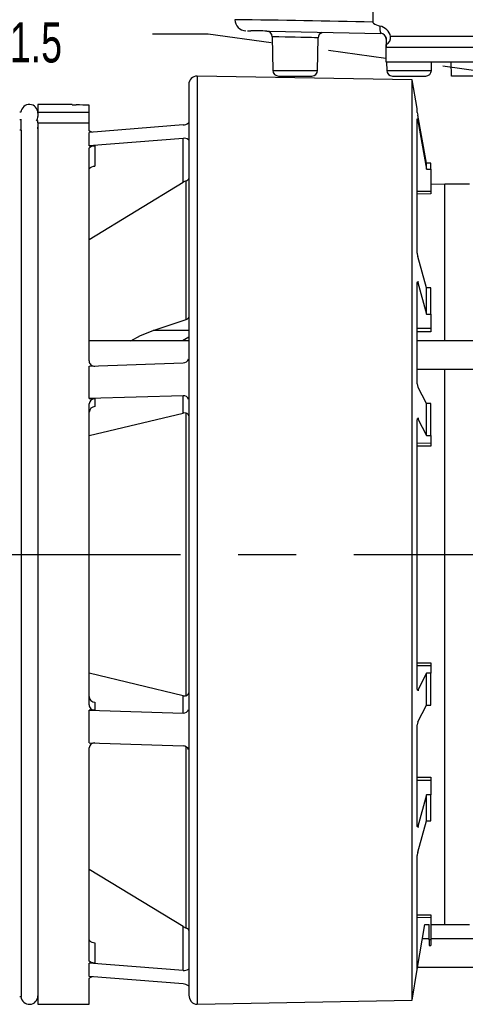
# Model space of a CAD drawing. Header units: inches. Extents: x 0 to 44, y 0 to 34.
# Tile 3 of 18: x 8.6 to 11.7, y 7.1 to 13.9. Entities that reach past the tile are written whole.
import ezdxf

# ---------------------------------------------------------------- set-up
doc = ezdxf.new("R2010")
doc.units = ezdxf.units.IN
doc.header["$LTSCALE"] = 4
doc.header["$MEASUREMENT"] = 0
doc.linetypes.add('CENTERX2', pattern=[0.8, 0.5, -0.1, 0.1, -0.1])
doc.layers.add('CENTER', color=40, linetype='CENTERX2')
doc.layers.add('DIMENSIONS', color=140, linetype='Continuous', lineweight=25)
doc.layers.add('TEXT', color=140, linetype='Continuous', lineweight=25)
doc.styles.add('SLDTEXTSTYLE0', font='TXT', dxfattribs={"width": 0.7})
doc.dimstyles.new('SLDDIMSTYLE0', dxfattribs={"dimtxt": 0.277778, "dimasz": 0.52, "dimexe": 0, "dimexo": 0.0625, "dimgap": 0.069444, "dimtad": 0, "dimtih": 1, "dimtoh": 1, "dimrnd": 1e-09, "dimzin": 12, "dimdsep": 46, "dimtxsty": 'SLDTEXTSTYLE0', "dimsah": 1, "dimcen": 0.09, "dimadec": 0, "dimazin": 3, "dimtfac": 1, "dimtofl": 0, "dimtmove": 0, "dimatfit": 3, "dimfxl": 0, "dimfrac": 2, "dimtolj": 1, "dimtzin": 12, "dimarcsym": 0})
doc.dimstyles.new('SLDDIMSTYLE3', dxfattribs={"dimtxt": 0.18, "dimasz": 0.52, "dimexe": 0, "dimexo": 0.0625, "dimgap": 0, "dimtad": 0, "dimtih": 1, "dimtoh": 1, "dimdec": 0, "dimrnd": 1e-09, "dimzin": 0, "dimdsep": 46, "dimtxsty": 'Standard', "dimsah": 1, "dimcen": 0.09, "dimadec": 0, "dimazin": 0, "dimtfac": 0.52, "dimtdec": 0, "dimtofl": 0, "dimtmove": 0, "dimatfit": 3, "dimfxl": 0, "dimfrac": 2, "dimtolj": 1, "dimtzin": 0, "dimarcsym": 0})

# ---------------------------------------------------------------- blocks, each defined once
blk = doc.blocks.new('_D')
at = {"layer": 'DIMENSIONS'}
for p, q in [((4.7401, 13.4428), (4.7401, 18.7095)), ((20.8088, 10.7043), (20.8088, 18.7095)), ((4.7401, 18.2095), (11.8696, 18.2095)), ((12.2461, 18.209), (12.1528, 18.209)), ((12.1528, 18.209), (12.1528, 17.7672)), ((13.3028, 18.209), (13.3961, 18.209)), ((13.3961, 18.209), (13.3961, 17.7672)), ((20.8088, 18.2095), (13.6793, 18.2095)), ((12.1528, 17.7672), (12.2461, 17.7672)), ((13.3961, 17.7672), (13.3028, 17.7672)), ((4.7401, 10.7), (4.7401, 13.2028))]:
    blk.add_line(p, q, dxfattribs=at)
for points in [[(4.7401, 18.2095), (5.2601, 18.1295), (5.2601, 18.2895)], [(20.8088, 18.2095), (20.2888, 18.2895), (20.2888, 18.1295)]]:
    blk.add_solid(points, dxfattribs=at)
at = {"layer": 'DIMENSIONS', "char_height": 0.27778, "attachment_point": 1, "style": 'SLDTEXTSTYLE0'}
for s, insert in [('16.07', (12.2461, 18.6292)), ('408.1', (12.2461, 18.1253))]:
    blk.add_mtext(s, dxfattribs=dict(at, insert=insert))
blk = doc.blocks.new('_D_6')
at = {"layer": 'DIMENSIONS'}
for p, q in [((9.9205, 15.385), (9.9205, 17.7558)), ((18.7488, 13.6527), (18.7488, 17.7558)), ((9.9205, 17.2558), (13.4298, 17.2558)), ((13.8063, 17.2553), (13.713, 17.2553)), ((13.713, 17.2553), (13.713, 16.8135)), ((14.863, 17.2553), (14.9563, 17.2553)), ((14.9563, 17.2553), (14.9563, 16.8135)), ((18.7488, 17.2558), (15.2395, 17.2558)), ((13.713, 16.8135), (13.8063, 16.8135)), ((14.9563, 16.8135), (14.863, 16.8135))]:
    blk.add_line(p, q, dxfattribs=at)
for points in [[(9.9205, 17.2558), (10.4405, 17.1758), (10.4405, 17.3358)], [(18.7488, 17.2558), (18.2288, 17.3358), (18.2288, 17.1758)]]:
    blk.add_solid(points, dxfattribs=at)
at = {"layer": 'DIMENSIONS', "char_height": 0.27778, "attachment_point": 1, "style": 'SLDTEXTSTYLE0'}
for s, insert in [('8.83', (13.9218, 17.6755)), ('224.2', (13.8063, 17.1716))]:
    blk.add_mtext(s, dxfattribs=dict(at, insert=insert))

msp = doc.modelspace()

# ---------------------------------------------------------------- linework, layer by layer
for p, q in [((11.0865, 14.811), (11.0879, 13.8841)), ((10.1339, 13.9013), (10.1323, 13.9014)), ((10.2192, 13.8251), (10.2425, 13.8246)), ((10.3535, 13.8225), (10.2425, 13.8246)), ((10.3535, 13.8226), (10.3725, 13.8221)), ((10.3725, 13.8221), (11.1417, 13.807)), ((10.3916, 13.7839), (10.3957, 13.5505)), ((10.7051, 13.5505), (10.709, 13.776)), ((11.1791, 13.7774), (11.1803, 13.7086)), ((11.1803, 13.7677), (11.1803, 13.7309)), ((15.4809, 13.7847), (11.2104, 13.7847)), ((11.1803, 13.7086), (11.1803, 13.7309)), ((15.511, 13.7086), (11.1803, 13.7086)), ((11.1803, 13.6086), (11.1803, 13.7086)), ((10.3957, 13.5505), (10.7051, 13.5505)), ((15.511, 13.6086), (11.1803, 13.6086)), ((11.182, 13.6086), (11.1831, 13.5505)), ((11.1831, 13.5505), (11.4925, 13.5505)), ((11.4925, 13.5505), (11.4935, 13.6086)), ((11.6304, 13.5118), (11.6287, 13.6086)), ((11.3598, 13.4858), (9.8732, 13.5118)), ((9.8732, 13.5118), (9.8732, 7.0944)), ((10.435, 13.5118), (10.5504, 13.5118)), ((10.5504, 13.5118), (10.6657, 13.5118)), ((11.2224, 13.5118), (11.3378, 13.5118)), ((11.3378, 13.5118), (11.4531, 13.5118)), ((11.3948, 13.2873), (11.3598, 13.4858)), ((11.3598, 7.1221), (11.3598, 13.4858)), ((12.2173, 13.5118), (11.6304, 13.5118)), ((9.8142, 13.4527), (9.8142, 7.1579)), ((8.7709, 13.2843), (8.7691, 13.2701)), ((9.0071, 13.3149), (8.7709, 13.3149)), ((8.7709, 13.3149), (8.7709, 13.2625)), ((9.0071, 13.3134), (9.0071, 13.3149)), ((9.1252, 13.2625), (9.1252, 13.3109)), ((11.3948, 13.2607), (11.3948, 13.2873)), ((8.653, 13.2618), (8.6446, 13.2618)), ((8.6446, 13.2107), (8.6572, 13.2107)), ((8.7709, 13.2625), (8.7709, 13.2326)), ((8.7709, 13.2625), (9.1252, 13.2625)), ((9.1252, 13.1893), (9.1252, 13.2625)), ((11.3948, 12.2862), (11.3948, 13.2145)), ((11.4055, 13.2141), (11.3949, 13.2148)), ((11.4573, 12.9094), (11.3977, 13.2421)), ((11.4055, 13.2141), (11.4027, 13.2143)), ((8.6572, 13.1375), (8.6446, 13.1375)), ((8.6527, 13.205), (8.6527, 13.1375)), ((8.6572, 7.1476), (8.6572, 13.1375)), ((8.7709, 13.1893), (8.7709, 13.205)), ((8.7709, 13.1893), (9.1252, 13.1893)), ((8.7709, 13.1893), (8.7709, 7.0944)), ((9.1252, 13.1359), (9.1252, 13.1893)), ((9.7748, 13.1744), (9.1252, 13.1225)), ((11.3977, 13.2016), (11.4573, 12.8686)), ((9.1252, 13.0294), (9.1252, 13.1225)), ((9.7748, 13.0804), (9.1252, 13.0294)), ((9.7748, 12.7777), (9.7748, 13.0804)), ((9.1252, 13.0294), (9.1646, 13.0294)), ((9.1252, 11.542), (9.1252, 13.0127)), ((9.1646, 13.0294), (9.1646, 12.8897)), ((11.4874, 12.9095), (11.4573, 12.9094)), ((11.4573, 12.8686), (11.4573, 12.9094)), ((11.4573, 12.8686), (11.4874, 12.8685)), ((11.4874, 12.8685), (11.4874, 12.9095)), ((11.4874, 12.8685), (11.4874, 12.7147)), ((9.1252, 12.3826), (9.7748, 12.7777)), ((9.7966, 11.8292), (9.7966, 12.7882)), ((11.5858, 12.7637), (11.4874, 12.762)), ((11.7551, 12.7637), (11.5858, 12.7637)), ((11.5858, 11.6811), (11.5858, 12.7637)), ((11.4874, 12.6967), (11.389, 12.6953)), ((11.4874, 12.7147), (11.3948, 12.7135)), ((11.4874, 12.7147), (11.4874, 12.6967)), ((11.4573, 12.0468), (11.3977, 12.2634)), ((11.3948, 12.0848), (11.3977, 12.0846)), ((11.3948, 11.383), (11.3948, 12.0824)), ((11.4053, 12.0879), (11.3959, 12.0884)), ((11.3977, 12.0846), (11.4573, 11.8666)), ((11.4874, 12.0472), (11.4573, 12.0468)), ((11.4573, 11.8666), (11.4573, 12.0468)), ((11.4874, 11.8662), (11.4874, 12.0472)), ((11.4573, 11.8666), (11.4874, 11.8662)), ((11.4874, 11.8662), (11.4874, 11.7659)), ((9.569, 11.7533), (9.7966, 11.8292)), ((9.8142, 11.7533), (9.569, 11.7533)), ((11.4874, 11.7659), (11.3948, 11.766)), ((11.4874, 11.7444), (11.3948, 11.7445)), ((11.4874, 11.7659), (11.4874, 11.7444)), ((9.8142, 11.6811), (9.1252, 11.6811)), ((9.8142, 11.7062), (9.7706, 11.6811)), ((16.2709, 11.6811), (11.3948, 11.6811)), ((9.1252, 11.5064), (9.7748, 11.5289)), ((9.1252, 11.2816), (9.1252, 11.5064)), ((11.3948, 11.4842), (16.2709, 11.4842)), ((11.5858, 10.2047), (11.5858, 11.4842)), ((9.7748, 11.3018), (9.1252, 11.2816)), ((9.7748, 11.1821), (9.7748, 11.3018)), ((11.4573, 11.2475), (11.3977, 11.3622)), ((9.1252, 11.2816), (9.1646, 11.2816)), ((9.1252, 9.1648), (9.1252, 11.2446)), ((9.1646, 11.2816), (9.1646, 11.2264)), ((11.4874, 11.2479), (11.4573, 11.2475)), ((11.4573, 11.0264), (11.4573, 11.2475)), ((11.4874, 11.0259), (11.4874, 11.2479)), ((9.1252, 11.026), (9.7748, 11.1821)), ((9.7966, 9.2282), (9.7966, 11.1812)), ((11.3948, 9.2764), (11.3948, 11.133)), ((11.396, 11.143), (11.3977, 11.1429)), ((11.405, 11.1436), (11.3967, 11.1439)), ((11.3977, 11.1429), (11.4573, 11.0264)), ((11.4874, 10.9725), (11.3948, 10.9734)), ((11.4573, 11.0264), (11.4874, 11.0259)), ((11.4874, 11.0259), (11.4874, 10.9725)), ((11.4874, 10.9725), (11.4874, 10.9531)), ((11.4874, 10.9531), (11.3948, 10.954)), ((11.5858, 7.6456), (11.5858, 10.2047)), ((11.3948, 9.4554), (11.4874, 9.4562)), ((11.3948, 9.436), (11.4874, 9.4368)), ((11.4874, 9.4562), (11.4874, 9.4368)), ((11.4874, 9.4368), (11.4874, 9.3834)), ((9.7748, 9.2272), (9.1252, 9.3834)), ((11.4573, 9.383), (11.3977, 9.2665)), ((11.4874, 9.3834), (11.4573, 9.383)), ((11.4573, 9.1619), (11.4573, 9.383)), ((11.4874, 9.1615), (11.4874, 9.3834)), ((11.3977, 9.2665), (11.396, 9.2664)), ((11.3967, 9.2655), (11.405, 9.2658)), ((9.7748, 9.1076), (9.7748, 9.2272)), ((9.1646, 9.1277), (9.1252, 9.1277)), ((9.1252, 8.903), (9.1252, 9.1277)), ((9.1252, 9.1277), (9.7748, 9.1076)), ((9.1646, 9.1829), (9.1646, 9.1277)), ((11.3977, 9.0472), (11.4573, 9.1619)), ((11.4573, 9.1619), (11.4874, 9.1615)), ((11.3948, 8.327), (11.3948, 9.0263)), ((9.1252, 8.903), (9.7748, 8.8805)), ((9.1252, 7.3967), (9.1252, 8.8673)), ((9.7966, 7.6212), (9.7966, 8.8709)), ((11.3948, 8.6649), (11.4874, 8.665)), ((11.4874, 8.665), (11.4874, 8.6435)), ((11.3948, 8.6433), (11.4874, 8.6435)), ((11.4874, 8.6435), (11.4874, 8.5431)), ((11.4573, 8.5427), (11.3977, 8.3247)), ((11.4874, 8.5431), (11.4573, 8.5427)), ((11.4573, 8.3625), (11.4573, 8.5427)), ((11.4874, 8.3622), (11.4874, 8.5431)), ((11.3977, 8.3247), (11.3948, 8.3246)), ((11.3959, 8.3209), (11.4053, 8.3215)), ((11.3977, 8.146), (11.4573, 8.3625)), ((11.4573, 8.3625), (11.4874, 8.3622)), ((11.3948, 7.3343), (11.3948, 8.1232)), ((9.7748, 7.6317), (9.1252, 8.0268)), ((11.389, 7.7141), (11.4874, 7.7127)), ((11.3948, 7.6959), (11.4874, 7.6946)), ((11.4874, 7.7127), (11.4874, 7.6946)), ((11.4874, 7.6946), (11.4874, 7.5409)), ((9.7748, 7.329), (9.7748, 7.6317)), ((11.3948, 7.3343), (11.4461, 7.6456)), ((11.4461, 7.6456), (11.4779, 7.6456)), ((11.4779, 7.5409), (11.4779, 7.6456)), ((11.4874, 7.6473), (11.5858, 7.6456)), ((11.5858, 7.6456), (11.7551, 7.6456)), ((9.1646, 7.5196), (9.1646, 7.3799)), ((11.4779, 7.5472), (11.4299, 7.5472)), ((11.4874, 7.5409), (11.4779, 7.5409)), ((11.4779, 7.5409), (11.4779, 7.4999)), ((11.4779, 7.4999), (11.4874, 7.4999)), ((11.8112, 7.5472), (11.4874, 7.5472)), ((11.4874, 7.5409), (11.4874, 7.4999)), ((9.1646, 7.3799), (9.1252, 7.3799)), ((9.1252, 7.2868), (9.1252, 7.3799)), ((9.7748, 7.329), (9.1252, 7.3799)), ((11.3948, 7.3343), (11.3981, 7.3547)), ((11.3948, 7.3343), (11.398, 7.3541)), ((11.398, 7.3541), (11.3948, 7.3539)), ((9.7748, 7.2349), (9.1252, 7.2868)), ((11.3598, 7.1221), (11.3948, 7.3343)), ((11.3974, 7.3504), (11.9158, 7.3504)), ((9.1252, 7.0944), (9.1252, 7.2734)), ((9.8142, 7.2519), (9.8142, 7.2318)), ((8.6446, 7.1476), (8.653, 7.1476)), ((9.8142, 7.1575), (9.8184, 7.1339)), ((8.7691, 7.1393), (8.7709, 7.1251)), ((8.7709, 7.0944), (9.1252, 7.0944)), ((9.8184, 7.1339), (9.8308, 7.1136))]:
    msp.add_line(p, q)
at = {"flags": 128}
for points in [[(11.0879, 13.8841), (11.0881, 13.8824), (11.0887, 13.8807), (11.091, 13.8774), (11.1, 13.8708), (11.1361, 13.8575)], [(10.5504, 13.7799), (10.5121, 13.7808), (10.4805, 13.7816), (10.4381, 13.7827), (10.4176, 13.7831), (10.403, 13.7835), (10.3916, 13.7838)], [(10.709, 13.776), (10.6976, 13.7763), (10.683, 13.7767), (10.6626, 13.7772), (10.6202, 13.7782), (10.5886, 13.779), (10.5504, 13.7799)], [(10.7219, 13.8044), (10.724, 13.8064), (10.7346, 13.8122)], [(11.3948, 13.2145), (11.3948, 13.2149), (11.395, 13.2146), (11.3953, 13.2137), (11.3957, 13.2121), (11.3966, 13.2075), (11.3977, 13.2016)], [(8.7689, 13.1457), (8.7694, 13.1467), (8.7709, 13.1594)], [(9.1466, 13.1242), (9.14, 13.1255), (9.1312, 13.1289), (9.1261, 13.133), (9.1252, 13.1359)], [(9.1252, 13.0127), (9.1274, 13.0183), (9.1338, 13.0232), (9.1437, 13.0269), (9.1559, 13.029), (9.1646, 13.0294)], [(9.1252, 12.8686), (9.1274, 12.8744), (9.1338, 12.88), (9.1436, 12.8848), (9.1558, 12.8883), (9.1646, 12.8897)], [(9.7966, 12.7882), (9.7806, 12.7811), (9.7748, 12.7777)], [(11.3948, 12.0824), (11.3948, 12.0846), (11.395, 12.0864), (11.3953, 12.0877), (11.3957, 12.0884), (11.3966, 12.0877), (11.3977, 12.0846)], [(9.4131, 11.6811), (9.4813, 11.7181), (9.569, 11.7533)], [(9.7966, 11.1812), (9.7806, 11.1831), (9.7748, 11.1821)], [(11.3948, 11.133), (11.3948, 11.1358), (11.395, 11.1384), (11.3953, 11.1406), (11.3957, 11.1424), (11.3966, 11.1439), (11.3977, 11.1429)], [(11.3977, 9.2665), (11.3966, 9.2655), (11.3957, 9.267), (11.3953, 9.2687), (11.395, 9.271), (11.3948, 9.2736), (11.3948, 9.2764)], [(9.7748, 9.2272), (9.7912, 9.2266), (9.7966, 9.2282)], [(11.3977, 8.3247), (11.3966, 8.3217), (11.3957, 8.321), (11.3953, 8.3216), (11.395, 8.323), (11.3948, 8.3248), (11.3948, 8.327)], [(9.7748, 7.6317), (9.7912, 7.6232), (9.7966, 7.6212)], [(9.1252, 7.5408), (9.1274, 7.535), (9.1338, 7.5294), (9.1436, 7.5245), (9.1558, 7.521), (9.1645, 7.5196)], [(9.1646, 7.3799), (9.1515, 7.3809), (9.14, 7.3836), (9.1312, 7.3877), (9.1261, 7.3929), (9.1252, 7.3967)], [(9.1252, 7.2734), (9.1274, 7.2778), (9.1338, 7.2818), (9.1437, 7.2848), (9.1463, 7.2852)], [(9.8308, 7.1136), (9.8399, 7.1054), (9.85, 7.0995)], [(9.85, 7.0995), (9.8614, 7.0957), (9.8732, 7.0944)], [(9.8732, 7.0944), (10.2449, 7.1013), (10.6165, 7.1082), (11.3598, 7.1221)]]:
    msp.add_lwpolyline(points, dxfattribs=at)
for centre, radius, start, end in [((10.211, 13.904), 0.0787, 181.92278, 268.87959), ((8.9552, -77.5792), 91.4881, 88.664235, 89.261788), ((10.2454, 10.9678), 2.8568, 87.83006, 90.05756), ((10.3522, 13.7831), 0.0394, 1, 88.87959), ((11.2591, 13.8456), 0.1235, 174.50152, 198.20224), ((11.1138, 13.7603), 0.0997, 14.17811, 77.05441), ((10.7484, 13.7754), 0.0394, 110.12995, 179), ((11.1409, 13.7677), 0.0394, 0, 88.87959), ((11.1595, 13.7778), 0.0513, 293.84551, 7.70944), ((10.435, 13.5511), 0.0394, 181, 270), ((10.6657, 13.5511), 0.0394, 270, 359), ((11.2224, 13.5511), 0.0394, 181, 270), ((11.4531, 13.5511), 0.0394, 270, 359), ((9.8732, 13.4527), 0.0591, 90, 180), ((8.7118, 13.2559), 0.0591, 0, 174.26083), ((9.0308, 13.5027), 0.1907, 262.85568, 271.64038), ((8.7249, 13.2297), 0.046, 322.33712, 3.67943), ((11.636, 13.2893), 0.2429, 186.75215, 191.18526), ((9.7751, 13.2355), 0.0611, 269.74089, 307.98045), ((9.7841, 13.0354), 0.0459, 51.57363, 101.71763), ((9.7923, 12.8106), 0.0228, 280.88033, 343.7518), ((11.4943, 12.2874), 0.0996, 180.69493, 193.95052), ((9.7932, 11.8505), 0.0216, 279.16351, 347.04272), ((9.1625, 11.5437), 0.0374, 182.57171, 273.08943), ((9.7742, 11.5696), 0.0407, 270.81528, 340.73032), ((11.4582, 11.3813), 0.0635, 178.46196, 197.5435), ((9.777, 11.2642), 0.0376, 18.42791, 93.34993), ((9.1636, 11.2432), 0.0384, 88.53726, 177.95355), ((9.1656, 11.186), 0.0404, 91.46883, 177.6943), ((9.7902, 11.1577), 0.0244, 10.62999, 74.86735), ((9.1652, 9.223), 0.04, 181.77588, 269.05835), ((9.7902, 9.2517), 0.0244, 285.1322, 349.37046), ((9.1632, 9.1658), 0.0381, 181.50444, 272.00475), ((9.7769, 9.1452), 0.0377, 266.78231, 341.43986), ((11.4582, 9.028), 0.0635, 162.45863, 181.5359), ((9.1631, 8.865), 0.038, 87.77605, 176.56281), ((9.7743, 8.8399), 0.0406, 19.12816, 89.32624), ((11.4943, 8.122), 0.0996, 166.04984, 179.30471), ((9.7923, 7.5988), 0.0228, 16.2483, 79.11956), ((9.7837, 7.3756), 0.0475, 259.14978, 307.55896), ((9.7758, 7.1759), 0.059, 51.33357, 90.94509), ((8.7118, 7.1535), 0.0591, 185.73917, 0)]:
    msp.add_arc(centre, radius, start, end)
msp.add_ellipse((8.5375, 10.2047), major_axis=(11.6076, 0), ratio=0.267949, start_param=1.520142, end_param=1.527812)
at = {"layer": 'CENTER'}
msp.add_line((4.5562, 10.2047), (20.9077, 10.2047), dxfattribs=at)

# ---------------------------------------------------------------- texts
at = {"layer": 'TEXT', "linetype": 'CENTERX2', "lineweight": 18, "insert": (7.984, 13.8835), "char_height": 0.27778, "attachment_point": 1, "style": 'SLDTEXTSTYLE0'}
msp.add_mtext('M20-1.5', dxfattribs=at)

# ---------------------------------------------------------------- dimensions: what is measured, and where the dimension line sits
at = {"layer": 'DIMENSIONS'}
dim = msp.add_linear_dim(base=(4.7401, 18.2095), p1=(20.8088, 10.5043), p2=(4.7401, 10.5), angle=0, dimstyle='SLDDIMSTYLE0', dxfattribs=at)
dim.commit()
dim.dimension.update_dxf_attribs({"geometry": '_D', "text_midpoint": (12.7745, 18.2095), "dimtype": 160})
dim = msp.add_linear_dim(base=(18.7488, 17.2558), p1=(9.9205, 15.185), p2=(18.7488, 13.4527), dimstyle='SLDDIMSTYLE0', dxfattribs=at)
dim.commit()
dim.dimension.update_dxf_attribs({"geometry": '_D_6', "text_midpoint": (14.3346, 17.2558), "dimtype": 160})

# ---------------------------------------------------------------- leaders
at = {"layer": 'TEXT', "linetype": 'CENTERX2', "lineweight": 18}
msp.add_leader([(13.554, 13.3091), (9.9482, 13.8006), (9.5628, 13.8006)], dimstyle='SLDDIMSTYLE3', dxfattribs=at)

doc.saveas('drawing.dxf')
